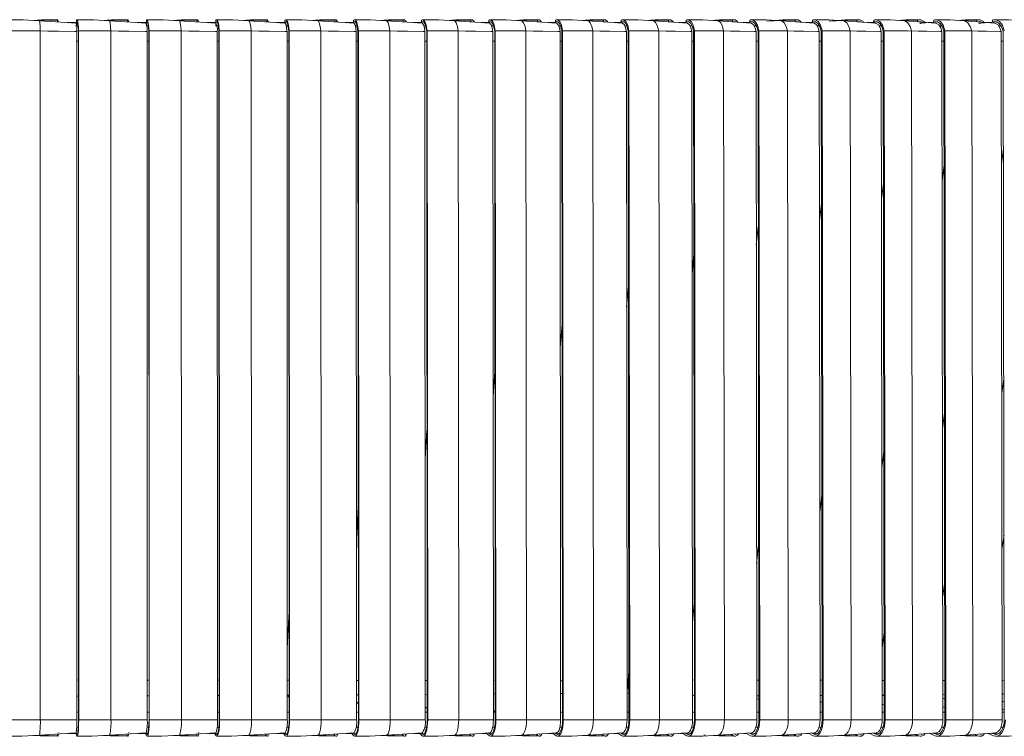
# Model space of a CAD drawing. Header units: millimetres. Extents: x -471 to 561, y -818 to 504.
# Tile 4 of 9: x 82 to 340, y -818 to -630. Entities that reach past the tile are written whole.
import ezdxf

# ---------------------------------------------------------------- set-up
doc = ezdxf.new("R2010")
doc.units = ezdxf.units.MM

msp = doc.modelspace()

# ---------------------------------------------------------------- linework, layer by layer
at = {"color": 7, "linetype": 'Continuous', "lineweight": 15}
for p, q in [((91.59, -629.93), (91.58, -630.4)), ((96.58, -629.93), (96.54, -631.39)), ((109.91, -629.93), (109.9, -630.4)), ((114.88, -629.93), (114.86, -630.75)), ((128.16, -629.93), (128.15, -630.39)), ((133.11, -629.93), (133.08, -630.71)), ((146.32, -629.93), (146.3, -630.39)), ((151.24, -629.93), (151.2, -630.72)), ((164.36, -629.93), (164.33, -630.39)), ((169.24, -629.93), (169.19, -630.72)), ((182.24, -629.93), (182.22, -630.38)), ((187.08, -629.93), (187.03, -630.71)), ((199.96, -629.93), (199.93, -630.38)), ((204.75, -629.93), (204.69, -630.71)), ((217.48, -629.93), (217.45, -630.37)), ((222.21, -629.93), (222.15, -630.7)), ((234.79, -629.93), (234.75, -630.37)), ((239.45, -629.93), (239.38, -630.7)), ((251.85, -629.93), (251.81, -630.37)), ((256.45, -629.93), (256.37, -630.7)), ((268.65, -629.93), (268.6, -630.36)), ((273.17, -629.93), (273.09, -630.69)), ((285.15, -629.93), (285.11, -630.36)), ((289.59, -629.93), (289.5, -630.69)), ((301.35, -629.93), (301.3, -630.35)), ((305.7, -629.93), (305.61, -630.68)), ((317.21, -629.93), (317.16, -630.35)), ((321.47, -629.93), (321.37, -630.68)), ((332.72, -629.93), (332.67, -630.34)), ((336.87, -629.93), (336.77, -630.67)), ((87.04, -813.39), (87.02, -632.76)), ((91.66, -630.36), (91.61, -630.37)), ((91.61, -630.37), (91.61, -630.4)), ((96.57, -630.41), (94.17, -630.57)), ((94.43, -630.59), (96.56, -630.46)), ((96.94, -631.39), (96.32, -631.39)), ((96.61, -630.37), (96.59, -631.39)), ((97.07, -813.39), (97.03, -632.81)), ((97.12, -813.39), (97.07, -632.71)), ((105.59, -813.39), (105.54, -632.76)), ((110.04, -630.36), (109.95, -630.37)), ((109.95, -630.37), (109.95, -630.4)), ((114.87, -630.41), (112.53, -630.57)), ((112.78, -630.59), (114.87, -630.46)), ((115.4, -631.39), (114.86, -631.39)), ((114.94, -630.37), (114.91, -631.1)), ((115.57, -813.39), (115.51, -632.81)), ((115.64, -813.39), (115.58, -632.71)), ((124.06, -813.39), (124, -632.76)), ((128.34, -630.36), (128.22, -630.37)), ((128.22, -630.37), (128.22, -630.4)), ((133.09, -630.42), (130.82, -630.57)), ((131.06, -630.59), (133.09, -630.46)), ((133.77, -631.39), (133.01, -631.39)), ((133.08, -630.76), (133.06, -631.23)), ((133.18, -630.37), (133.17, -630.7)), ((134, -813.39), (133.92, -632.81)), ((134.08, -813.39), (134, -632.71)), ((142.45, -813.39), (142.37, -632.76)), ((146.55, -630.36), (146.39, -630.37)), ((146.39, -630.37), (146.39, -630.39)), ((151.22, -630.42), (149.01, -630.57)), ((149.23, -630.59), (151.21, -630.47)), ((151.32, -630.37), (151.3, -630.76)), ((151.58, -630.37), (151.32, -630.37)), ((152.02, -631.39), (151.56, -631.39)), ((152.32, -813.39), (152.22, -632.81)), ((152.42, -813.39), (152.32, -632.71)), ((160.72, -813.39), (160.62, -632.76)), ((164.64, -630.36), (164.44, -630.37)), ((164.44, -630.37), (164.44, -630.39)), ((169.21, -630.42), (167.07, -630.57)), ((167.28, -630.59), (169.21, -630.47)), ((169.33, -630.37), (169.31, -630.71)), ((169.62, -630.37), (169.33, -630.37)), ((170.18, -631.39), (169.71, -631.39)), ((170.51, -813.39), (170.39, -632.81)), ((170.63, -813.39), (170.51, -632.71)), ((178.85, -813.39), (178.73, -632.76)), ((182.57, -630.36), (182.34, -630.37)), ((182.34, -630.37), (182.34, -630.39)), ((187.05, -630.43), (184.98, -630.57)), ((185.18, -630.59), (187.05, -630.47)), ((187.19, -630.37), (187.17, -630.72)), ((187.51, -630.37), (187.19, -630.37)), ((188.17, -631.39), (187.67, -631.39)), ((188.55, -813.39), (188.41, -632.81)), ((188.68, -813.39), (188.55, -632.71)), ((196.81, -813.39), (196.68, -632.76)), ((200.34, -630.36), (200.07, -630.37)), ((200.07, -630.37), (200.07, -630.39)), ((204.71, -630.43), (202.72, -630.57)), ((202.91, -630.58), (204.71, -630.47)), ((204.87, -630.37), (204.85, -630.72)), ((205.24, -630.37), (204.87, -630.37)), ((205.93, -631.39), (205.42, -631.39)), ((206.4, -813.39), (206.25, -632.81)), ((206.56, -813.39), (206.41, -632.71)), ((214.58, -813.39), (214.43, -632.76)), ((217.91, -630.36), (217.61, -630.37)), ((217.61, -630.37), (217.61, -630.39)), ((218.1, -630.42), (218.04, -630.35)), ((222.17, -630.43), (220.25, -630.57)), ((220.43, -630.58), (222.17, -630.47)), ((222.35, -630.37), (222.33, -630.72)), ((222.76, -630.37), (222.35, -630.37)), ((223.58, -631.39), (223.05, -631.39)), ((224.06, -813.39), (223.89, -632.81)), ((224.23, -813.39), (224.06, -632.71)), ((232.14, -813.39), (231.97, -632.76)), ((235.27, -630.36), (234.93, -630.37)), ((234.93, -630.37), (234.93, -630.38)), ((235.53, -630.47), (235.4, -630.35)), ((239.41, -630.44), (237.57, -630.57)), ((237.74, -630.58), (239.41, -630.47)), ((239.61, -630.37), (239.58, -630.71)), ((240.05, -630.37), (239.61, -630.37)), ((240.97, -631.39), (240.42, -631.39)), ((241.48, -813.39), (241.3, -632.81)), ((241.67, -813.39), (241.49, -632.71)), ((249.46, -813.39), (249.28, -632.76)), ((252.01, -630.37), (252, -630.38)), ((256.4, -630.44), (254.64, -630.57)), ((254.79, -630.58), (256.39, -630.47)), ((256.61, -630.37), (256.58, -630.71)), ((257.1, -630.37), (256.61, -630.37)), ((258.06, -631.39), (257.49, -631.39)), ((258.65, -813.39), (258.45, -632.81)), ((258.86, -813.39), (258.66, -632.71)), ((266.52, -813.39), (266.32, -632.76)), ((268.82, -630.37), (268.81, -630.38)), ((273.11, -630.45), (271.44, -630.57)), ((271.58, -630.58), (273.11, -630.48)), ((273.35, -630.37), (273.31, -630.71)), ((273.87, -630.37), (273.35, -630.37)), ((274.91, -631.39), (274.35, -631.39)), ((275.55, -813.39), (275.34, -632.81)), ((275.78, -813.39), (275.56, -632.71)), ((283.29, -813.39), (283.07, -632.76)), ((285.34, -630.37), (285.34, -630.38)), ((289.53, -630.45), (287.94, -630.57)), ((288.08, -630.58), (289.53, -630.48)), ((289.79, -630.37), (289.75, -630.7)), ((290.35, -630.37), (289.79, -630.37)), ((291.5, -631.39), (290.92, -631.39)), ((292.15, -813.39), (291.92, -632.81)), ((292.39, -813.39), (292.16, -632.71)), ((299.75, -813.39), (299.52, -632.76)), ((301.47, -630.37), (301.55, -630.37)), ((301.55, -630.37), (301.55, -630.37)), ((305.63, -630.45), (304.14, -630.57)), ((304.26, -630.58), (305.63, -630.48)), ((305.91, -630.37), (305.87, -630.7)), ((306.51, -630.37), (305.91, -630.37)), ((307.72, -631.39), (307.11, -631.39)), ((308.43, -813.39), (308.19, -632.81)), ((308.69, -813.39), (308.44, -632.71)), ((315.88, -813.39), (315.63, -632.76)), ((317.42, -630.37), (317.42, -630.37)), ((317.86, -630.74), (317.84, -630.92)), ((318.09, -630.75), (317.86, -630.74)), ((321.4, -630.46), (319.99, -630.57)), ((321.69, -630.37), (321.65, -630.7)), ((322.45, -630.37), (321.69, -630.37)), ((323.57, -631.39), (322.97, -631.39)), ((324.37, -813.39), (324.11, -632.81)), ((324.64, -813.39), (324.38, -632.71)), ((331.66, -813.39), (331.39, -632.76)), ((332.94, -630.37), (332.94, -630.37)), ((333.39, -630.74), (333.37, -630.92)), ((333.62, -630.75), (333.39, -630.74)), ((336.8, -630.46), (335.49, -630.57)), ((337.11, -630.37), (337.07, -630.69)), ((337.88, -630.37), (337.11, -630.37)), ((339.16, -631.39), (338.54, -631.39)), ((339.94, -813.39), (339.66, -632.81)), ((96.47, -635.39), (97.03, -635.39)), ((96.63, -813.39), (96.6, -632.89)), ((115.12, -813.39), (115.08, -632.89)), ((115.08, -635.39), (115.51, -635.39)), ((133.54, -813.39), (133.47, -632.89)), ((133.5, -635.39), (133.92, -635.39)), ((151.85, -813.39), (151.77, -632.89)), ((151.79, -635.39), (152.22, -635.39)), ((170.03, -813.39), (169.93, -632.89)), ((169.93, -635.39), (170.4, -635.39)), ((188.05, -813.39), (187.94, -632.89)), ((187.98, -635.39), (188.42, -635.39)), ((205.9, -813.39), (205.77, -632.89)), ((205.82, -635.39), (206.25, -635.39)), ((223.55, -813.39), (223.4, -632.89)), ((223.42, -635.39), (223.89, -635.39)), ((240.97, -813.39), (240.8, -632.89)), ((240.85, -635.39), (241.3, -635.39)), ((258.14, -813.39), (257.95, -632.89)), ((258.03, -635.39), (258.46, -635.39)), ((275.03, -813.39), (274.83, -632.89)), ((274.88, -635.39), (275.34, -635.39)), ((291.63, -813.39), (291.41, -632.89)), ((291.44, -635.39), (291.92, -635.39)), ((307.9, -813.39), (307.67, -632.89)), ((307.76, -635.39), (308.19, -635.39)), ((323.84, -813.39), (323.59, -632.89)), ((323.67, -635.39), (324.11, -635.39)), ((339.41, -813.39), (339.14, -632.89)), ((339.15, -635.39), (339.67, -635.39)), ((339.8, -723.96), (339.28, -727.8)), ((324.25, -732.96), (323.73, -737.01)), ((308.34, -743.05), (307.82, -747.33)), ((292.08, -754.48), (291.56, -759.03)), ((275.5, -767.58), (274.98, -772.44)), ((258.62, -782.78), (258.11, -787.99)), ((241.47, -800.69), (241.24, -803.22)), ((97.07, -802.99), (96.63, -802.98)), ((115.57, -803.01), (115.12, -803)), ((134, -803.03), (133.53, -803.03)), ((152.31, -803.06), (151.84, -803.05)), ((170.5, -803.09), (170.02, -803.08)), ((188.54, -803.12), (188.05, -803.12)), ((206.39, -803.16), (205.9, -803.15)), ((224.05, -803.19), (223.54, -803.18)), ((241.24, -803.22), (240.96, -803.22)), ((241.47, -802.97), (241.26, -802.97)), ((258.64, -802.99), (258.13, -802.98)), ((275.54, -803.01), (275.02, -803)), ((292.14, -803.04), (291.61, -803.03)), ((308.42, -803.08), (307.89, -803.07)), ((324.35, -803.12), (323.82, -803.11)), ((339.93, -803.16), (339.39, -803.15)), ((258.13, -806.85), (258.65, -807.17)), ((275.02, -807.81), (275.55, -808.11)), ((291.62, -808.63), (292.15, -808.91)), ((307.9, -809.34), (308.43, -809.61)), ((323.83, -809.98), (324.37, -810.23)), ((339.4, -810.54), (339.94, -810.78)), ((78.54, -813.39), (87.04, -813.39)), ((87.04, -813.39), (96.63, -813.39)), ((97.07, -811.39), (96.63, -811.39)), ((97.12, -813.39), (105.59, -813.39)), ((105.59, -813.39), (115.12, -813.39)), ((115.57, -811.39), (115.14, -811.39)), ((115.64, -813.39), (124.06, -813.39)), ((124.06, -813.39), (133.54, -813.39)), ((134.15, -811.39), (133.55, -811.39)), ((134.08, -813.39), (142.45, -813.39)), ((142.45, -813.39), (151.85, -813.39)), ((152.32, -811.39), (151.86, -811.39)), ((152.42, -813.39), (160.72, -813.39)), ((160.72, -813.39), (170.03, -813.39)), ((170.51, -811.39), (170.06, -811.39)), ((170.63, -813.39), (178.85, -813.39)), ((178.85, -813.39), (188.05, -813.39)), ((188.54, -811.39), (188.09, -811.39)), ((188.68, -813.39), (196.81, -813.39)), ((196.81, -813.39), (205.9, -813.39)), ((206.4, -811.39), (205.91, -811.39)), ((206.56, -813.39), (214.58, -813.39)), ((214.58, -813.39), (223.55, -813.39)), ((224.05, -811.39), (223.59, -811.39)), ((224.23, -813.39), (232.14, -813.39)), ((232.14, -813.39), (240.97, -813.39)), ((241.48, -811.39), (241.03, -811.39)), ((241.67, -813.39), (249.46, -813.39)), ((249.46, -813.39), (258.14, -813.39)), ((258.65, -811.39), (258.17, -811.39)), ((258.86, -813.39), (266.52, -813.39)), ((266.52, -813.39), (275.03, -813.39)), ((275.55, -811.39), (275.07, -811.39)), ((275.78, -813.39), (283.29, -813.39)), ((283.29, -813.39), (291.63, -813.39)), ((292.15, -811.39), (291.71, -811.39)), ((292.39, -813.39), (299.75, -813.39)), ((299.75, -813.39), (307.9, -813.39)), ((308.55, -811.39), (307.97, -811.39)), ((308.69, -813.39), (315.88, -813.39)), ((315.88, -813.39), (323.84, -813.39)), ((324.31, -811.39), (323.85, -811.39)), ((324.64, -813.39), (331.66, -813.39)), ((331.66, -813.39), (339.41, -813.39)), ((339.94, -811.39), (339.49, -811.39)), ((96.6, -815.39), (97.02, -815.39)), ((115.07, -815.39), (115.5, -815.39)), ((133.48, -815.39), (133.91, -815.39)), ((151.76, -815.39), (152.21, -815.39)), ((169.9, -815.39), (170.38, -815.39)), ((187.94, -815.39), (188.39, -815.39)), ((205.77, -815.39), (206.23, -815.39)), ((223.36, -815.39), (223.86, -815.39)), ((240.79, -815.39), (241.28, -815.39)), ((257.96, -815.39), (258.43, -815.39)), ((274.81, -815.39), (275.31, -815.39)), ((291.37, -815.39), (291.89, -815.39)), ((307.67, -815.39), (308.15, -815.39)), ((323.58, -815.39), (324.07, -815.39)), ((339.05, -815.39), (339.62, -815.39)), ((86.83, -817.46), (96.45, -816.82)), ((91.51, -817.15), (91.61, -817.62)), ((94.2, -816.97), (96.44, -817.12)), ((96.33, -816.83), (96.62, -817.62)), ((96.48, -816.72), (96.63, -817.13)), ((105.24, -817.46), (114.83, -816.82)), ((109.78, -817.16), (109.95, -817.62)), ((112.58, -816.97), (114.68, -817.11)), ((114.55, -816.84), (114.94, -817.62)), ((114.8, -816.82), (114.96, -817.13)), ((123.58, -817.46), (133.13, -816.82)), ((127.99, -817.16), (128.22, -817.62)), ((130.88, -816.97), (132.85, -817.1)), ((132.69, -816.85), (133.18, -817.62)), ((133.01, -816.83), (133.2, -817.13)), ((141.83, -817.46), (151.32, -816.82)), ((146.1, -817.17), (146.39, -817.62)), ((149.09, -816.97), (150.91, -817.09)), ((150.73, -816.86), (151.32, -817.62)), ((151.11, -816.83), (151.35, -817.13)), ((159.96, -817.46), (169.39, -816.82)), ((164.09, -817.18), (164.44, -817.62)), ((167.16, -816.97), (168.84, -817.08)), ((168.64, -816.87), (169.34, -817.62)), ((169.09, -816.84), (169.37, -817.13)), ((177.96, -817.46), (187.3, -816.82)), ((181.94, -817.18), (182.35, -817.62)), ((185.09, -816.97), (186.62, -817.07)), ((186.41, -816.88), (187.2, -817.62)), ((186.92, -816.84), (187.23, -817.13)), ((195.79, -817.46), (205.04, -816.82)), ((199.62, -817.19), (200.08, -817.62)), ((202.84, -816.97), (204.21, -817.07)), ((204, -816.89), (204.88, -817.62)), ((204.58, -816.85), (204.92, -817.13)), ((213.43, -817.46), (222.58, -816.82)), ((217.11, -817.2), (217.62, -817.62)), ((220.39, -816.97), (221.6, -817.06)), ((221.39, -816.9), (222.36, -817.62)), ((222.03, -816.86), (222.4, -817.13)), ((230.86, -817.46), (239.89, -816.82)), ((234.38, -817.21), (234.94, -817.62)), ((237.72, -816.97), (238.77, -817.04)), ((238.57, -816.91), (239.62, -817.62)), ((239.26, -816.86), (239.66, -817.13)), ((248.05, -817.46), (256.95, -816.82)), ((251.42, -817.21), (252.01, -817.62)), ((254.81, -816.97), (255.68, -817.03)), ((255.5, -816.92), (256.62, -817.62)), ((256.24, -816.87), (256.67, -817.13)), ((264.99, -817.46), (273.74, -816.82)), ((268.18, -817.22), (268.82, -817.62)), ((271.62, -816.97), (272.32, -817.02)), ((272.16, -816.93), (273.36, -817.62)), ((272.96, -816.87), (273.41, -817.13)), ((281.64, -817.45), (290.24, -816.82)), ((284.67, -817.23), (285.34, -817.62)), ((288.14, -816.97), (288.66, -817.01)), ((288.53, -816.94), (289.79, -817.62)), ((289.38, -816.88), (289.85, -817.13)), ((297.98, -817.45), (306.41, -816.81)), ((300.84, -817.24), (301.55, -817.62)), ((302.06, -817.74), (302.22, -817.74)), ((304.35, -816.97), (304.68, -817)), ((304.59, -816.95), (305.92, -817.62)), ((305.48, -816.88), (305.98, -817.13)), ((313.99, -817.45), (322.25, -816.81)), ((316.69, -817.24), (317.43, -817.62)), ((317.97, -817.74), (318.14, -817.74)), ((320.22, -816.97), (320.35, -816.98)), ((320.31, -816.96), (321.7, -817.62)), ((321.25, -816.89), (321.77, -817.13)), ((329.66, -817.45), (337.73, -816.81)), ((332.18, -817.25), (332.95, -817.62)), ((333.53, -817.74), (333.71, -817.74)), ((335.68, -816.98), (337.12, -817.62)), ((336.66, -816.9), (337.19, -817.13))]:
    msp.add_line(p, q, dxfattribs=at)
at = {"color": 8, "linetype": 'Continuous', "lineweight": 15}
for p, q in [((339.71, -663.71), (339.19, -667.52)), ((324.16, -667.93), (323.64, -671.94)), ((308.24, -672.66), (307.73, -676.89)), ((291.98, -678.02), (291.47, -682.51)), ((275.4, -684.16), (274.89, -688.94)), ((258.52, -691.28), (258.02, -696.41)), ((241.36, -699.67), (240.87, -705.2)), ((223.96, -709.73), (223.47, -715.75)), ((206.33, -722.05), (205.84, -728.67)), ((188.49, -737.53), (188.01, -744.92)), ((170.47, -757.64), (170, -766.02)), ((339.87, -764.96), (339.34, -768.63)), ((324.32, -777.05), (323.79, -780.91)), ((152.3, -784.9), (151.84, -794.65)), ((308.4, -790.5), (307.88, -794.57)), ((96.63, -807.19), (97.07, -807.18)), ((133.53, -807.07), (134, -807.04)), ((151.87, -806.97), (152.32, -806.94)), ((151.87, -806.97), (152.32, -807.54)), ((170.02, -806.86), (170.51, -806.83)), ((188.05, -806.76), (188.54, -806.72)), ((205.9, -806.64), (206.4, -806.61)), ((223.54, -806.53), (224.05, -806.49)), ((240.96, -806.41), (241.47, -806.38)), ((307.95, -806.97), (308.42, -806.93)), ((307.95, -806.97), (308.42, -807.2)), ((323.83, -806.83), (324.36, -806.79)), ((323.83, -807.78), (324.36, -808.02)), ((170.02, -808.69), (170.51, -809.21)), ((188.05, -809.98), (188.54, -810.44)), ((205.9, -810.98), (206.4, -811.39)), ((339.4, -808.53), (339.93, -808.76)), ((91.61, -817.62), (86.78, -817.46)), ((96.4, -817.02), (94.93, -816.92)), ((96.63, -817.13), (96.8, -817.13)), ((109.95, -817.62), (105.16, -817.46)), ((114.63, -817.01), (113.29, -816.92)), ((114.96, -817.13), (115.2, -817.13)), ((128.22, -817.62), (123.47, -817.46)), ((132.79, -817), (131.57, -816.92)), ((133.2, -817.13), (133.52, -817.13)), ((146.39, -817.62), (141.7, -817.46)), ((150.83, -817), (149.75, -816.92)), ((151.35, -817.13), (151.74, -817.13)), ((164.44, -817.62), (159.81, -817.47)), ((168.75, -816.99), (167.8, -816.93)), ((169.37, -817.13), (169.82, -817.13)), ((182.35, -817.62), (177.78, -817.47)), ((186.52, -816.98), (185.7, -816.93)), ((187.23, -817.13), (187.75, -817.13)), ((200.08, -817.62), (195.58, -817.47)), ((204.1, -816.97), (203.43, -816.93)), ((204.92, -817.13), (205.51, -817.13)), ((217.62, -817.62), (213.2, -817.47)), ((221.48, -816.97), (220.96, -816.93)), ((222.4, -817.13), (223.06, -817.13)), ((234.94, -817.62), (230.6, -817.47)), ((238.64, -816.96), (238.26, -816.93)), ((239.66, -817.13), (240.39, -817.13)), ((252.01, -817.62), (247.77, -817.47)), ((255.54, -816.95), (255.32, -816.93)), ((256.67, -817.13), (257.46, -817.13)), ((268.82, -817.62), (264.68, -817.47)), ((273.41, -817.13), (274.27, -817.13)), ((285.34, -817.62), (281.3, -817.47)), ((289.85, -817.13), (290.77, -817.13)), ((301.55, -817.62), (297.62, -817.47)), ((305.98, -817.13), (306.88, -817.13)), ((317.43, -817.62), (313.61, -817.47)), ((332.95, -817.62), (329.26, -817.48))]:
    msp.add_line(p, q, dxfattribs=at)
at = {"color": 7, "linetype": 'Continuous', "lineweight": 15, "flags": 128}
for points in [[(86.85, -630.08), (82.57, -629.87), (78.28, -629.8)], [(91.66, -629.8), (87.37, -629.87), (84.97, -629.99)], [(96.42, -630.72), (91.04, -630.36), (86.76, -630.08)], [(91.77, -630.41), (91.76, -630.29), (91.68, -629.82), (91.63, -629.82), (91.61, -629.85), (91.59, -629.93)], [(97.07, -632.71), (96.99, -631.27), (96.87, -630.29), (96.72, -629.82), (96.65, -629.82), (96.62, -629.85), (96.58, -629.93)], [(105.24, -630.08), (100.97, -629.87), (96.69, -629.8)], [(110.03, -629.8), (105.75, -629.87), (103.35, -629.99)], [(114.78, -630.72), (109.41, -630.36), (105.15, -630.08)], [(110.22, -630.42), (110.21, -630.29), (110.06, -629.82), (109.98, -629.82), (109.96, -629.85), (109.91, -629.93)], [(115.58, -632.71), (115.46, -631.27), (115.3, -630.29), (115.09, -629.82), (114.98, -629.82), (114.95, -629.85), (114.88, -629.93)], [(123.56, -630.08), (119.31, -629.87), (115.05, -629.8)], [(128.33, -629.8), (124.07, -629.87), (121.68, -629.99)], [(133.07, -630.72), (127.72, -630.36), (123.47, -630.08)], [(128.6, -630.42), (128.58, -630.29), (128.37, -629.82), (128.26, -629.82), (128.23, -629.85), (128.16, -629.93)], [(134, -632.71), (133.86, -631.27), (133.64, -630.29), (133.38, -629.82), (133.24, -629.82), (133.19, -629.85), (133.11, -629.93)], [(141.79, -630.08), (137.56, -629.87), (133.32, -629.8)], [(146.53, -629.8), (142.29, -629.87), (139.91, -629.99)], [(151.24, -630.72), (145.92, -630.36), (141.7, -630.08)], [(146.88, -630.43), (146.85, -630.29), (146.59, -629.82), (146.45, -629.82), (146.4, -629.85), (146.32, -629.93)], [(152.32, -632.71), (152.14, -631.27), (151.88, -630.29), (151.56, -629.82), (151.39, -629.82), (151.34, -629.85), (151.24, -629.93)], [(159.91, -630.08), (155.7, -629.87), (151.49, -629.8)], [(164.61, -629.8), (160.4, -629.87), (158.04, -629.99)], [(169.29, -630.72), (164.01, -630.36), (159.82, -630.08)], [(165.05, -630.49), (165, -630.29), (164.68, -629.82), (164.51, -629.82), (164.45, -629.85), (164.36, -629.93)], [(170.51, -632.71), (170.3, -631.27), (170, -630.29), (169.62, -629.82), (169.42, -629.82), (169.35, -629.85), (169.24, -629.93)], [(177.88, -630.08), (173.71, -629.87), (169.53, -629.8)], [(182.54, -629.8), (178.37, -629.87), (176.02, -629.99)], [(187.19, -630.72), (181.95, -630.36), (177.8, -630.08)], [(183.05, -630.44), (183, -630.29), (182.62, -629.82), (182.43, -629.82), (182.36, -629.85), (182.24, -629.93)], [(188.55, -632.71), (188.31, -631.27), (187.96, -630.29), (187.52, -629.82), (187.29, -629.82), (187.21, -629.85), (187.08, -629.93)], [(195.69, -630.08), (191.56, -629.87), (187.42, -629.8)], [(200.31, -629.8), (196.17, -629.87), (193.84, -629.99)], [(204.91, -630.72), (199.73, -630.36), (195.61, -630.08)], [(200.89, -630.44), (200.84, -630.29), (200.4, -629.82), (200.17, -629.82), (200.09, -629.85), (199.96, -629.93)], [(206.41, -632.71), (206.13, -631.27), (205.74, -630.29), (205.24, -629.82), (204.98, -629.82), (204.9, -629.85), (204.75, -629.93)], [(213.32, -630.09), (209.23, -629.87), (205.14, -629.8)], [(217.87, -629.8), (213.78, -629.87), (211.48, -629.99)], [(222.43, -630.72), (217.31, -630.36), (213.24, -630.08)], [(218.54, -630.45), (218.47, -630.29), (217.98, -629.82), (217.72, -629.82), (217.63, -629.85), (217.48, -629.93)], [(224.06, -632.71), (223.76, -631.27), (223.31, -630.29), (222.76, -629.82), (222.48, -629.82), (222.38, -629.85), (222.21, -629.93)], [(230.73, -630.09), (226.69, -629.87), (222.65, -629.8)], [(235.22, -629.8), (231.18, -629.87), (228.91, -629.99)], [(239.73, -630.72), (234.67, -630.36), (230.65, -630.08)], [(235.96, -630.46), (235.89, -630.29), (235.34, -629.82), (235.05, -629.82), (234.95, -629.85), (234.79, -629.93)], [(241.49, -632.71), (241.15, -631.27), (240.66, -630.29), (240.06, -629.82), (239.74, -629.82), (239.64, -629.85), (239.45, -629.93)], [(247.9, -630.09), (243.92, -629.87), (239.93, -629.8)], [(252.33, -629.8), (248.34, -629.87), (246.1, -629.99)], [(256.77, -630.72), (251.79, -630.36), (247.83, -630.08)], [(253.15, -630.46), (253.06, -630.29), (252.45, -629.82), (252.14, -629.82), (252.03, -629.85), (251.85, -629.93)], [(258.66, -632.71), (258.3, -631.27), (257.76, -630.29), (257.1, -629.82), (256.76, -629.82), (256.64, -629.85), (256.45, -629.93)], [(264.82, -630.09), (260.89, -629.87), (256.96, -629.8)], [(269.16, -629.8), (265.23, -629.87), (263.03, -629.99)], [(273.55, -630.73), (268.64, -630.37), (264.74, -630.08)], [(270.06, -630.47), (269.96, -630.29), (269.31, -629.82), (268.96, -629.82), (268.85, -629.85), (268.65, -629.93)], [(275.56, -632.71), (275.17, -631.27), (274.59, -630.29), (273.88, -629.82), (273.51, -629.82), (273.38, -629.85), (273.17, -629.93)], [(281.45, -630.09), (277.59, -629.87), (273.73, -629.8)], [(285.71, -629.8), (281.85, -629.87), (279.69, -629.99)], [(290.03, -630.73), (285.21, -630.37), (281.38, -630.08)], [(286.69, -630.48), (286.58, -630.29), (285.87, -629.82), (285.49, -629.82), (285.37, -629.85), (285.15, -629.93)], [(292.16, -632.71), (291.74, -631.27), (291.12, -630.29), (290.35, -629.82), (289.96, -629.82), (289.82, -629.85), (289.59, -629.93)], [(297.78, -630.09), (293.99, -629.87), (290.19, -629.8)], [(301.95, -629.8), (298.16, -629.87), (296.04, -629.99)], [(306.19, -630.73), (301.46, -630.37), (297.71, -630.08)], [(303, -630.48), (302.88, -630.29), (302.11, -629.82), (301.72, -629.82), (301.58, -629.85), (301.35, -629.93)], [(308.44, -632.71), (307.99, -631.27), (307.33, -630.29), (306.51, -629.82), (306.09, -629.82), (305.94, -629.85), (305.7, -629.93)], [(313.78, -630.09), (310.06, -629.87), (306.34, -629.8)], [(317.85, -629.8), (314.13, -629.87), (312.06, -629.99)], [(322.01, -630.73), (317.39, -630.37), (313.71, -630.08)], [(318.98, -630.49), (318.85, -630.29), (318.03, -629.82), (317.6, -629.82), (317.46, -629.85), (317.21, -629.93)], [(324.38, -632.71), (323.9, -631.27), (323.2, -630.29), (322.33, -629.82), (321.88, -629.82), (321.73, -629.85), (321.47, -629.93)], [(329.43, -630.09), (325.79, -629.87), (322.15, -629.8)], [(333.4, -629.8), (329.76, -629.87), (327.73, -629.99)], [(337.48, -630.73), (332.95, -630.37), (329.36, -630.08)], [(334.6, -630.5), (334.45, -630.29), (333.59, -629.82), (333.14, -629.82), (332.98, -629.85), (332.72, -629.93)], [(339.95, -632.71), (339.44, -631.27), (338.71, -630.29), (337.79, -629.82), (337.31, -629.82), (337.15, -629.85), (336.87, -629.93)], [(344.71, -630.09), (341.16, -629.87), (337.59, -629.8)], [(87.02, -632.76), (85.73, -632.75), (83.25, -632.72), (79.93, -632.71), (78.51, -632.71)], [(96.6, -632.89), (96.13, -632.88), (91.81, -632.83), (89.05, -632.79), (87.02, -632.76)], [(105.54, -632.76), (104.26, -632.75), (101.79, -632.72), (98.49, -632.71), (97.07, -632.71)], [(115.08, -632.89), (114.61, -632.88), (110.31, -632.83), (107.56, -632.79), (105.54, -632.76)], [(115.51, -632.81), (115.42, -631.65), (115.28, -630.79), (115.11, -630.35), (115.06, -630.36)], [(124, -632.76), (122.73, -632.75), (120.27, -632.72), (116.98, -632.71), (115.58, -632.71)], [(133.47, -632.89), (133.01, -632.88), (128.74, -632.83), (126.01, -632.79), (124, -632.76)], [(133.92, -632.81), (133.8, -631.65), (133.62, -630.79), (133.41, -630.35), (133.34, -630.36)], [(142.37, -632.76), (141.11, -632.75), (138.67, -632.72), (135.4, -632.71), (134, -632.71)], [(151.77, -632.89), (151.3, -632.88), (147.07, -632.83), (144.36, -632.79), (142.37, -632.76)], [(151.77, -632.89), (151.67, -631.95), (151.51, -631.17), (151.31, -630.77), (151.24, -630.76)], [(152.22, -632.81), (152.08, -631.65), (151.86, -630.79), (151.6, -630.35), (151.52, -630.36)], [(160.62, -632.76), (159.37, -632.75), (156.96, -632.72), (153.71, -632.71), (152.32, -632.71)], [(169.93, -632.89), (169.47, -632.88), (165.28, -632.83), (162.6, -632.79), (160.62, -632.76)], [(169.93, -632.89), (169.81, -631.95), (169.62, -631.17), (169.38, -630.77), (169.29, -630.76)], [(170.39, -632.81), (170.22, -631.65), (169.97, -630.79), (169.66, -630.35), (169.57, -630.36)], [(178.73, -632.76), (177.5, -632.75), (175.1, -632.72), (171.89, -632.71), (170.51, -632.71)], [(187.94, -632.89), (187.49, -632.88), (183.34, -632.83), (180.69, -632.79), (178.73, -632.76)], [(187.94, -632.89), (187.8, -631.95), (187.57, -631.17), (187.29, -630.77), (187.19, -630.76)], [(188.41, -632.81), (188.22, -631.65), (187.92, -630.79), (187.57, -630.35), (187.46, -630.36)], [(196.68, -632.76), (195.46, -632.75), (193.09, -632.72), (189.91, -632.71), (188.55, -632.71)], [(205.77, -632.89), (205.32, -632.88), (201.23, -632.83), (198.61, -632.79), (196.68, -632.76)], [(205.77, -632.89), (205.61, -631.95), (205.35, -631.17), (205.02, -630.77), (204.91, -630.76)], [(206.25, -632.81), (206.03, -631.65), (205.7, -630.79), (205.3, -630.35), (205.18, -630.36)], [(214.43, -632.76), (213.23, -632.75), (210.9, -632.72), (207.76, -632.71), (206.41, -632.71)], [(223.4, -632.89), (222.96, -632.88), (218.92, -632.83), (216.34, -632.79), (214.43, -632.76)], [(223.4, -632.89), (223.22, -631.95), (222.92, -631.17), (222.56, -630.77), (222.43, -630.76)], [(223.89, -632.81), (223.64, -631.65), (223.27, -630.79), (222.83, -630.35), (222.69, -630.36)], [(231.97, -632.76), (230.79, -632.75), (228.49, -632.72), (225.39, -632.71), (224.06, -632.71)], [(240.8, -632.89), (240.37, -632.88), (236.39, -632.83), (233.85, -632.79), (231.97, -632.76)], [(241.3, -632.81), (241.02, -631.65), (240.62, -630.79), (240.13, -630.35), (239.61, -630.37)], [(240.8, -632.89), (240.6, -631.95), (240.27, -631.17), (239.86, -630.77), (239.73, -630.76)], [(249.28, -632.76), (248.11, -632.75), (245.85, -632.72), (242.8, -632.71), (241.49, -632.71)], [(257.95, -632.89), (257.53, -632.88), (253.62, -632.83), (251.12, -632.79), (249.28, -632.76)], [(252.61, -630.42), (252.53, -630.35), (252.01, -630.37)], [(258.45, -632.81), (258.16, -631.65), (257.71, -630.79), (257.18, -630.35), (256.61, -630.37)], [(257.95, -632.89), (257.73, -631.95), (257.36, -631.17), (256.92, -630.77), (256.77, -630.76)], [(266.32, -632.76), (265.17, -632.75), (262.95, -632.72), (259.95, -632.71), (258.66, -632.71)], [(274.83, -632.89), (274.41, -632.88), (270.58, -632.83), (268.12, -632.79), (266.32, -632.76)], [(269.47, -630.43), (269.38, -630.35), (268.82, -630.37)], [(275.34, -632.81), (275.01, -631.65), (274.54, -630.79), (273.96, -630.35), (273.35, -630.37)], [(274.83, -632.89), (274.59, -631.95), (274.19, -631.17), (273.71, -630.77), (273.55, -630.76)], [(291.41, -632.89), (291, -632.88), (287.24, -632.83), (284.84, -632.79), (283.07, -632.76)], [(286.05, -630.43), (285.95, -630.35), (285.34, -630.37)], [(291.92, -632.81), (291.58, -631.65), (291.06, -630.79), (290.44, -630.35), (289.79, -630.37)], [(291.41, -632.89), (291.15, -631.95), (290.72, -631.17), (290.2, -630.77), (290.03, -630.76)], [(307.67, -632.89), (307.27, -632.88), (303.6, -632.83), (301.25, -632.79), (299.52, -632.76)], [(302.32, -630.43), (302.2, -630.35), (301.55, -630.37)], [(308.19, -632.81), (307.82, -631.65), (307.27, -630.79), (306.61, -630.35), (305.91, -630.37)], [(307.67, -632.89), (307.39, -631.95), (306.93, -631.17), (306.37, -630.77), (306.19, -630.76)], [(323.59, -632.89), (323.2, -632.88), (319.61, -632.83), (317.32, -632.79), (315.63, -632.76)], [(318.25, -630.43), (318.12, -630.35), (317.42, -630.37)], [(317.86, -630.74), (318.19, -630.72), (321.4, -630.48)], [(324.11, -632.81), (323.72, -631.65), (323.13, -630.79), (322.43, -630.35), (321.69, -630.37)], [(323.59, -632.89), (323.29, -631.95), (322.8, -631.17), (322.2, -630.77), (322.01, -630.76)], [(339.14, -632.89), (338.76, -632.88), (335.27, -632.83), (333.04, -632.79), (331.39, -632.76)], [(333.82, -630.44), (333.69, -630.35), (332.94, -630.37)], [(333.39, -630.74), (333.71, -630.72), (336.8, -630.48)], [(339.66, -632.81), (339.25, -631.65), (338.64, -630.79), (337.9, -630.35), (337.11, -630.37)], [(339.14, -632.89), (338.82, -631.95), (338.3, -631.17), (337.67, -630.77), (337.48, -630.76)], [(96.62, -817.62), (96.7, -817.75), (96.79, -817.68), (96.88, -817.36), (96.97, -816.81), (97.03, -816.04), (97.08, -815.15), (97.11, -814.22), (97.12, -813.39)], [(96.63, -817.13), (96.71, -817.25), (96.79, -817.17), (96.86, -816.9), (96.93, -816.44), (96.99, -815.83), (97.03, -815.09), (97.06, -814.26), (97.07, -813.39)], [(114.94, -817.62), (115.06, -817.75), (115.18, -817.68), (115.31, -817.36), (115.43, -816.81), (115.52, -816.04), (115.59, -815.15), (115.63, -814.22), (115.64, -813.39)], [(114.96, -817.13), (115.07, -817.25), (115.18, -817.17), (115.29, -816.9), (115.38, -816.44), (115.46, -815.83), (115.52, -815.09), (115.56, -814.26), (115.57, -813.39)], [(133.18, -817.62), (133.33, -817.75), (133.49, -817.68), (133.66, -817.36), (133.81, -816.81), (133.93, -816.04), (134.02, -815.15), (134.07, -814.22), (134.08, -813.39)], [(133.2, -817.13), (133.35, -817.25), (133.49, -817.17), (133.63, -816.9), (133.75, -816.44), (133.86, -815.83), (133.94, -815.09), (133.98, -814.26), (134, -813.39)], [(151.32, -817.62), (151.51, -817.75), (151.7, -817.68), (151.9, -817.36), (152.09, -816.81), (152.24, -816.04), (152.35, -815.15), (152.41, -814.22), (152.42, -813.39)], [(151.35, -817.13), (151.53, -817.25), (151.7, -817.17), (151.87, -816.9), (152.02, -816.44), (152.15, -815.83), (152.24, -815.09), (152.3, -814.26), (152.32, -813.39)], [(169.34, -817.62), (169.55, -817.75), (169.78, -817.68), (170.02, -817.36), (170.24, -816.81), (170.42, -816.04), (170.54, -815.15), (170.61, -814.22), (170.63, -813.39)], [(169.37, -817.13), (169.57, -817.25), (169.78, -817.17), (169.98, -816.9), (170.16, -816.44), (170.31, -815.83), (170.42, -815.09), (170.49, -814.26), (170.51, -813.39)], [(187.2, -817.62), (187.44, -817.75), (187.71, -817.68), (187.98, -817.36), (188.23, -816.81), (188.44, -816.04), (188.58, -815.15), (188.66, -814.22), (188.68, -813.39)], [(187.23, -817.13), (187.47, -817.25), (187.71, -817.17), (187.93, -816.9), (188.14, -816.44), (188.31, -815.83), (188.44, -815.09), (188.52, -814.26), (188.55, -813.39)], [(204.88, -817.62), (205.16, -817.75), (205.46, -817.68), (205.77, -817.36), (206.05, -816.81), (206.28, -816.04), (206.44, -815.15), (206.53, -814.22), (206.56, -813.39)], [(204.92, -817.13), (205.19, -817.25), (205.46, -817.17), (205.71, -816.9), (205.94, -816.44), (206.14, -815.83), (206.28, -815.09), (206.37, -814.26), (206.4, -813.39)], [(205.04, -816.8), (205.12, -816.78), (205.34, -816.55), (205.54, -816.12), (205.7, -815.53), (205.82, -814.84), (205.88, -814.1), (205.9, -813.39)], [(222.36, -817.62), (222.67, -817.75), (223.01, -817.68), (223.35, -817.36), (223.66, -816.81), (223.92, -816.04), (224.1, -815.15), (224.2, -814.22), (224.23, -813.39)], [(222.4, -817.13), (222.7, -817.25), (223, -817.17), (223.29, -816.9), (223.54, -816.44), (223.76, -815.83), (223.92, -815.09), (224.02, -814.26), (224.06, -813.39)], [(222.58, -816.8), (222.67, -816.78), (222.91, -816.55), (223.13, -816.12), (223.32, -815.53), (223.45, -814.84), (223.53, -814.1), (223.55, -813.39)], [(239.62, -817.62), (239.96, -817.75), (240.33, -817.68), (240.7, -817.36), (241.05, -816.81), (241.33, -816.04), (241.53, -815.15), (241.64, -814.22), (241.67, -813.39)], [(239.66, -817.13), (239.99, -817.25), (240.32, -817.17), (240.64, -816.9), (240.92, -816.44), (241.16, -815.83), (241.33, -815.09), (241.44, -814.26), (241.48, -813.39)], [(239.89, -816.8), (239.99, -816.78), (240.26, -816.55), (240.51, -816.12), (240.71, -815.53), (240.86, -814.84), (240.94, -814.1), (240.97, -813.39)], [(256.62, -817.62), (256.99, -817.75), (257.4, -817.68), (257.81, -817.36), (258.18, -816.81), (258.49, -816.04), (258.71, -815.15), (258.83, -814.22), (258.86, -813.39)], [(256.67, -817.13), (257.03, -817.25), (257.39, -817.17), (257.73, -816.9), (258.04, -816.44), (258.3, -815.83), (258.49, -815.09), (258.61, -814.26), (258.65, -813.39)], [(256.95, -816.8), (257.06, -816.78), (257.35, -816.55), (257.63, -816.12), (257.85, -815.53), (258.02, -814.84), (258.11, -814.1), (258.14, -813.39)], [(273.36, -817.62), (273.76, -817.75), (274.19, -817.68), (274.64, -817.36), (275.04, -816.81), (275.38, -816.04), (275.61, -815.15), (275.74, -814.22), (275.78, -813.39)], [(273.41, -817.13), (273.8, -817.25), (274.19, -817.17), (274.56, -816.9), (274.89, -816.44), (275.17, -815.83), (275.38, -815.09), (275.51, -814.26), (275.55, -813.39)], [(273.74, -816.8), (273.85, -816.78), (274.18, -816.55), (274.47, -816.12), (274.72, -815.53), (274.9, -814.84), (275, -814.1), (275.03, -813.39)], [(289.79, -817.62), (290.22, -817.75), (290.69, -817.68), (291.17, -817.36), (291.61, -816.81), (291.96, -816.04), (292.22, -815.15), (292.36, -814.22), (292.39, -813.39)], [(289.85, -817.13), (290.27, -817.25), (290.69, -817.17), (291.08, -816.9), (291.44, -816.44), (291.74, -815.83), (291.97, -815.09), (292.11, -814.26), (292.15, -813.39)], [(290.24, -816.8), (290.35, -816.78), (290.7, -816.55), (291.03, -816.12), (291.29, -815.53), (291.49, -814.84), (291.59, -814.1), (291.63, -813.39)], [(305.92, -817.62), (306.38, -817.75), (306.88, -817.68), (307.38, -817.36), (307.85, -816.81), (308.23, -816.04), (308.5, -815.15), (308.65, -814.22), (308.69, -813.39)], [(305.98, -817.13), (306.42, -817.25), (306.87, -817.17), (307.29, -816.9), (307.67, -816.44), (307.99, -815.83), (308.23, -815.09), (308.38, -814.26), (308.43, -813.39)], [(306.41, -816.8), (306.54, -816.78), (306.91, -816.55), (307.26, -816.12), (307.55, -815.53), (307.75, -814.84), (307.87, -814.1), (307.9, -813.39)], [(321.7, -817.62), (322.19, -817.75), (322.72, -817.68), (323.25, -817.36), (323.75, -816.81), (324.16, -816.04), (324.44, -815.15), (324.6, -814.22), (324.64, -813.39)], [(321.77, -817.13), (322.24, -817.25), (322.71, -817.17), (323.16, -816.9), (323.56, -816.44), (323.9, -815.83), (324.16, -815.09), (324.32, -814.26), (324.37, -813.39)], [(322.25, -816.79), (322.38, -816.78), (322.78, -816.55), (323.15, -816.12), (323.46, -815.53), (323.68, -814.84), (323.8, -814.1), (323.84, -813.39)], [(337.12, -817.62), (337.63, -817.75), (338.2, -817.68), (338.76, -817.36), (339.29, -816.81), (339.72, -816.04), (340.02, -815.15), (340.18, -814.22), (340.23, -813.39)], [(337.19, -817.13), (337.69, -817.25), (338.19, -817.17), (338.66, -816.9), (339.09, -816.44), (339.45, -815.83), (339.72, -815.09), (339.89, -814.26), (339.94, -813.39)], [(337.73, -816.79), (337.86, -816.78), (338.28, -816.55), (338.68, -816.12), (339, -815.53), (339.24, -814.84), (339.37, -814.1), (339.41, -813.39)], [(78.32, -817.74), (82.17, -817.68), (86.83, -817.46)], [(84.93, -817.55), (87.02, -817.66), (91.69, -817.74)], [(91.61, -817.62), (91.66, -817.75), (91.71, -817.68), (91.77, -817.36), (91.79, -817.16)], [(91.88, -816.72), (91.94, -816.82), (91.98, -816.8)], [(96.74, -817.74), (100.59, -817.68), (105.24, -817.46)], [(103.34, -817.55), (105.42, -817.66), (110.08, -817.74)], [(109.95, -817.62), (110.03, -817.75), (110.12, -817.68), (110.22, -817.36), (110.25, -817.12)], [(110.23, -816.72), (110.32, -816.82), (110.37, -816.8)], [(115.12, -817.74), (118.95, -817.68), (123.58, -817.46)], [(121.68, -817.55), (123.76, -817.66), (128.4, -817.74)], [(128.22, -817.62), (128.34, -817.75), (128.46, -817.68), (128.59, -817.36), (128.64, -817.12)], [(128.39, -817.24), (128.46, -817.17), (128.46, -817.17)], [(128.51, -816.72), (128.62, -816.82), (128.69, -816.8)], [(133.41, -817.74), (137.22, -817.68), (141.83, -817.46)], [(139.93, -817.55), (142.01, -817.66), (146.62, -817.74)], [(146.39, -817.62), (146.54, -817.75), (146.7, -817.68), (146.87, -817.36), (146.93, -817.11)], [(146.62, -817.24), (146.7, -817.17), (146.7, -817.17)], [(151.61, -817.74), (155.39, -817.68), (159.96, -817.46)], [(158.07, -817.55), (160.14, -817.66), (164.72, -817.74)], [(164.44, -817.62), (164.62, -817.75), (164.82, -817.68), (165.02, -817.36), (165.11, -817.11)], [(164.72, -817.24), (164.82, -817.17), (164.82, -817.17)], [(169.67, -817.74), (173.42, -817.68), (177.96, -817.46)], [(176.07, -817.55), (178.13, -817.66), (182.68, -817.74)], [(182.35, -817.62), (182.56, -817.75), (182.79, -817.68), (183.03, -817.36), (183.13, -817.1)], [(182.67, -817.24), (182.79, -817.17), (182.8, -817.17)], [(187.58, -817.74), (191.3, -817.68), (195.79, -817.46)], [(193.91, -817.55), (195.96, -817.66), (200.46, -817.74)], [(200.08, -817.62), (200.32, -817.75), (200.59, -817.68), (200.86, -817.36), (200.98, -817.1)], [(200.45, -817.24), (200.59, -817.17), (200.6, -817.16)], [(205.31, -817.74), (208.99, -817.68), (213.43, -817.46)], [(211.57, -817.55), (213.59, -817.66), (218.05, -817.74)], [(217.62, -817.62), (217.89, -817.75), (218.2, -817.68), (218.5, -817.36), (218.64, -817.09)], [(218.04, -817.24), (218.19, -817.17), (218.2, -817.16)], [(222.84, -817.74), (226.47, -817.68), (230.86, -817.46)], [(229.01, -817.55), (231.01, -817.66), (235.41, -817.74)], [(234.94, -817.62), (235.24, -817.75), (235.58, -817.68), (235.92, -817.36), (236.08, -817.09)], [(235.4, -817.24), (235.58, -817.17), (235.59, -817.16)], [(240.14, -817.74), (243.73, -817.68), (248.05, -817.46)], [(246.22, -817.55), (248.2, -817.66), (252.54, -817.74)], [(252.01, -817.62), (252.35, -817.75), (252.72, -817.68), (253.1, -817.36), (253.27, -817.08)], [(252.52, -817.24), (252.72, -817.17), (252.74, -817.16)], [(257.2, -817.74), (260.73, -817.68), (264.99, -817.45)], [(263.17, -817.55), (265.12, -817.66), (269.4, -817.74)], [(269.38, -817.24), (269.59, -817.17), (269.61, -817.16)], [(273.98, -817.74), (277.45, -817.68), (281.64, -817.45)], [(279.84, -817.55), (281.76, -817.66), (285.97, -817.74)], [(285.95, -817.24), (286.18, -817.17), (286.2, -817.16)], [(290.46, -817.74), (293.87, -817.68), (297.98, -817.45)], [(296.2, -817.55), (298.09, -817.66), (301.94, -817.73)], [(302.2, -817.24), (302.45, -817.17), (302.48, -817.16)], [(306.63, -817.74), (309.97, -817.68), (314, -817.45)], [(312.24, -817.55), (314.1, -817.66), (317.84, -817.73)], [(318.12, -817.24), (318.38, -817.17), (318.42, -817.16)], [(322.45, -817.74), (325.72, -817.68), (329.66, -817.45)], [(327.93, -817.55), (329.75, -817.66), (333.39, -817.73)], [(333.69, -817.24), (333.96, -817.17), (334, -817.15)], [(337.92, -817.74), (341.11, -817.68), (344.96, -817.45)]]:
    msp.add_lwpolyline(points, dxfattribs=at)
at = {"color": 8, "linetype": 'Continuous', "lineweight": 15, "flags": 128}
for points in [[(87.02, -632.76), (86.98, -631.57), (86.91, -630.61), (86.83, -630.12), (86.8, -630.14)], [(105.54, -632.76), (105.47, -631.57), (105.37, -630.61), (105.23, -630.12), (105.19, -630.14)], [(124, -632.76), (123.91, -631.57), (123.76, -630.61), (123.57, -630.12), (123.51, -630.14)], [(142.37, -632.76), (142.25, -631.57), (142.06, -630.61), (141.82, -630.12), (141.74, -630.14)], [(160.62, -632.76), (160.48, -631.57), (160.24, -630.61), (159.95, -630.12), (159.86, -630.14)], [(178.73, -632.76), (178.56, -631.57), (178.28, -630.61), (177.94, -630.12), (177.83, -630.14)], [(196.68, -632.76), (196.48, -631.57), (196.16, -630.61), (195.77, -630.12), (195.65, -630.14)], [(214.43, -632.76), (214.21, -631.57), (213.85, -630.61), (213.4, -630.12), (213.27, -630.14)], [(231.97, -632.76), (231.73, -631.57), (231.32, -630.61), (230.83, -630.12), (230.68, -630.14)], [(249.28, -632.76), (249.01, -631.57), (248.56, -630.61), (248.01, -630.12), (247.86, -630.14)], [(266.32, -632.76), (266.02, -631.57), (265.54, -630.61), (264.94, -630.12), (264.77, -630.14)], [(283.07, -632.76), (282.75, -631.57), (282.23, -630.61), (281.58, -630.12), (281.41, -630.13)], [(299.52, -632.76), (299.18, -631.57), (298.61, -630.61), (297.92, -630.12), (297.74, -630.13)], [(315.63, -632.76), (315.27, -631.57), (314.67, -630.61), (313.93, -630.12), (313.74, -630.13)], [(331.39, -632.76), (331.01, -631.57), (330.37, -630.61), (329.59, -630.12), (329.39, -630.13)], [(115.12, -807.14), (115.23, -807.14), (115.57, -807.12)], [(275.02, -807.17), (275.06, -807.17), (275.55, -807.15)], [(291.61, -807.09), (291.7, -807.09), (292.15, -807.06)], [(339.4, -806.68), (339.63, -806.66), (339.93, -806.63)], [(159.96, -817.43), (160.05, -817.4), (160.23, -817.12), (160.4, -816.61), (160.54, -815.91), (160.65, -815.09), (160.7, -814.23), (160.72, -813.39)], [(177.96, -817.43), (178.05, -817.4), (178.27, -817.12), (178.48, -816.61), (178.64, -815.91), (178.76, -815.09), (178.83, -814.23), (178.85, -813.39)], [(195.79, -817.43), (195.9, -817.4), (196.15, -817.12), (196.38, -816.61), (196.57, -815.91), (196.71, -815.09), (196.79, -814.23), (196.81, -813.39)], [(213.43, -817.43), (213.55, -817.4), (213.84, -817.12), (214.1, -816.61), (214.32, -815.91), (214.47, -815.09), (214.56, -814.23), (214.58, -813.39)], [(230.86, -817.43), (230.99, -817.4), (231.31, -817.12), (231.6, -816.61), (231.84, -815.91), (232.02, -815.09), (232.11, -814.23), (232.14, -813.39)], [(248.05, -817.43), (248.2, -817.4), (248.55, -817.12), (248.87, -816.61), (249.13, -815.91), (249.32, -815.09), (249.43, -814.23), (249.46, -813.39)], [(264.99, -817.43), (265.14, -817.4), (265.52, -817.12), (265.87, -816.61), (266.16, -815.91), (266.37, -815.09), (266.48, -814.23), (266.52, -813.39)], [(281.64, -817.43), (281.8, -817.4), (282.21, -817.12), (282.59, -816.61), (282.9, -815.91), (283.12, -815.09), (283.25, -814.23), (283.29, -813.39)], [(297.98, -817.43), (298.15, -817.4), (298.59, -817.12), (299, -816.61), (299.33, -815.91), (299.57, -815.09), (299.71, -814.23), (299.75, -813.39)], [(314, -817.43), (314.18, -817.4), (314.65, -817.12), (315.08, -816.61), (315.44, -815.91), (315.69, -815.09), (315.84, -814.23), (315.88, -813.39)], [(329.66, -817.43), (329.85, -817.4), (330.35, -817.12), (330.81, -816.61), (331.19, -815.91), (331.46, -815.09), (331.61, -814.23), (331.66, -813.39)], [(261.08, -817.34), (261.42, -817.47), (261.59, -817.44)], [(321.77, -817.13), (322.66, -817.13), (322.81, -817.13)], [(337.19, -817.13), (338.06, -817.13), (338.3, -817.13)]]:
    msp.add_lwpolyline(points, dxfattribs=at)
at = {"color": 7, "linetype": 'Continuous', "lineweight": 15}
for centre, radius, start, end in [((91.14, -744.5), 114.58, 89.776, 92.5608), ((109.46, -743.51), 113.58, 89.7725, 92.5615), ((127.71, -742.22), 112.29, 89.7688, 92.5655), ((145.87, -740.63), 110.71, 89.7646, 92.5728), ((163.9, -738.77), 108.84, 89.7601, 92.5834), ((181.79, -736.63), 106.7, 89.7551, 92.5973), ((199.51, -734.22), 104.3, 89.7496, 92.6147), ((217.03, -731.58), 101.65, 89.7436, 92.6356), ((234.34, -728.69), 98.77, 89.7371, 92.6601), ((251.4, -725.6), 95.67, 89.73, 92.6883), ((268.2, -722.3), 92.37, 89.7222, 92.7205), ((285.12, -744.16), 114.23, 89.9814, 93.7631), ((301.31, -739.46), 109.53, 89.9793, 93.843), ((316.78, -711.4), 81.48, 89.694, 92.842), ((332.29, -707.5), 77.58, 89.6828, 92.8916), ((89.95, -632.36), 6.67, 355.4631, 13.9496), ((92.4, -632.17), 4.67, 352.1396, 22.8033), ((110.9, -632.37), 4.2, 352.9336, 22.6506), ((130.3, -632.39), 3.21, 351.0029, 30.6206), ((275.63, -1129.46), 496.76, 89.1414, 90.0078), ((292.23, -1108.39), 475.69, 89.1226, 90.0087), ((308.52, -1086.51), 453.8, 89.1017, 90.0097), ((324.46, -1063.93), 431.23, 89.0785, 90.0108), ((246.23, -804.03), 5.06, 170.7721, 199.7697), ((77.49, -814.11), 19.15, 351.9299, 2.1611), ((103.47, -814.11), 11.67, 346.6645, 3.5249), ((125.04, -814.1), 8.53, 341.5477, 4.7865), ((145.06, -814.09), 6.82, 336.6199, 5.9191), ((164.3, -814.08), 5.77, 331.9119, 6.904), ((183.03, -814.07), 5.07, 327.4457, 7.7309), ((269.27, -816.74), 0.988, 242.8061, 340.1168), ((285.83, -816.63), 1.1, 243.7283, 336.5691), ((302.08, -816.52), 1.22, 244.6352, 333.4231), ((317.99, -816.39), 1.34, 245.5121, 330.6249), ((333.54, -816.27), 1.47, 246.3505, 328.1301)]:
    msp.add_arc(centre, radius, start, end, dxfattribs=at)
at = {"color": 8, "linetype": 'Continuous', "lineweight": 15}
for centre, radius, start, end in [((64.15, -814.24), 22.91, 351.9742, 2.1171), ((91.65, -814.23), 13.96, 346.7348, 3.4544), ((113.9, -814.22), 10.19, 341.6406, 4.6927), ((134.34, -814.21), 8.15, 336.7312, 5.8058)]:
    msp.add_arc(centre, radius, start, end, dxfattribs=at)

doc.saveas('drawing.dxf')
